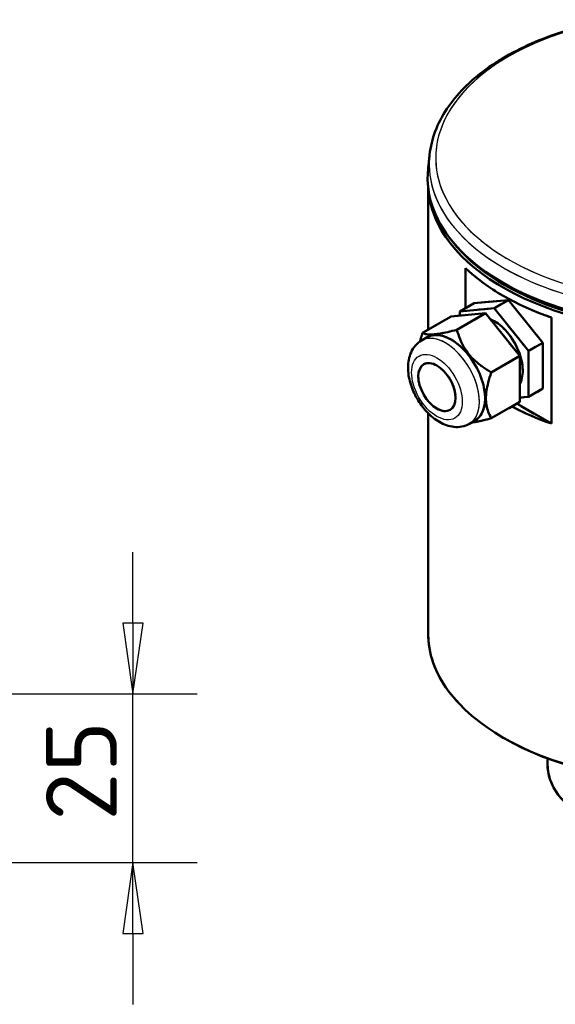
# Model space of a CAD drawing. Header units: millimetres. Extents: x 0 to 630, y 0 to 891.
# Tile 3 of 17: x 391 to 471, y 165 to 311. Entities that reach past the tile are written whole.
import ezdxf

# ---------------------------------------------------------------- set-up
doc = ezdxf.new("R2010")
doc.units = ezdxf.units.MM
doc.header["$LTSCALE"] = 3
doc.linetypes.add('LONG_DASH_DOTTED', pattern=[0.3001, 0.2362, -0.0295, 0.0049, -0.0295])
for name, color, linetype, lineweight in [('Bemaßungen(DIN)', 7, 'Continuous', 25), ('Sichtbare Kanten(DIN)', 7, 'Continuous', 50), ('Sichtbare tangentiale Kanten(DIN)', 3, 'Continuous', 25), ('Überlagerung [Formatvorlage Phantomlinien(DIN)]', 179, 'LONG_DASH_DOTTED', 50)]:
    doc.layers.add(name, color=color, linetype=linetype, lineweight=lineweight)
doc.styles.add('STANDARD-BSI~0', font='isocpeur.ttf')
doc.dimstyles.new('STANDARD-DIN', dxfattribs={"dimscale": 3, "dimtxt": 3.5, "dimasz": 3.5, "dimexe": 3.175, "dimexo": 0, "dimgap": 0.8, "dimtad": 1, "dimrnd": 1e-08, "dimtxsty": 'STANDARD-BSI~0', "dimblk": 'Filled-1', "dimcen": 0.09, "dimdle": 10, "dimclrd": 5, "dimclre": 5, "dimclrt": 250, "dimadec": 1, "dimazin": 2, "dimtfac": 0.714286, "dimtdec": 3, "dimtmove": 0, "dimatfit": 3, "dimfxl": 1, "dimtolj": 1, "dimlwd": 25, "dimlwe": 25, "dimarcsym": 0})

# ---------------------------------------------------------------- blocks, each defined once
blk = doc.blocks.new('Filled-1')
at = {"color": 0}
for p, q in [((0, 0), (-1, 0.143)), ((-1, 0.143), (-1, -0.143)), ((-1, 0), (0, 0)), ((-1, -0.143), (0, 0))]:
    blk.add_line(p, q, dxfattribs=at)
at = {"color": 0, "flags": 128}
blk.add_lwpolyline([(-1, -0.143), (0, 0), (-1, 0.143), (-1, -0.143)], dxfattribs=at)
at = {"color": 0}
blk.add_solid([(-1, -0.143), (0, 0), (-1, 0.143), (-1, -0.143)], dxfattribs=at)
blk = doc.blocks.new('*D23')
at = {"layer": 'Bemaßungen(DIN)', "color": 5, "linetype": 'Continuous', "lineweight": 25}
for p, q in [((408.2, 221.42), (408.2, 231.92)), ((317.52, 210.92), (417.73, 210.92)), ((408.2, 185.92), (408.2, 210.92)), ((317.52, 185.92), (417.73, 185.92)), ((408.2, 175.42), (408.2, 164.92))]:
    blk.add_line(p, q, dxfattribs=at)
at = {"layer": 'Defpoints', "color": 0, "linetype": 'Continuous'}
for p in [(317.52, 210.92), (408.2, 210.92), (317.52, 185.92)]:
    blk.add_point(p, dxfattribs=at)
at = {"layer": 'Bemaßungen(DIN)', "color": 5, "linetype": 'Continuous', "lineweight": 25, "xscale": 10.5, "yscale": 10.5, "zscale": 10.5}
for p, rotation in [((408.2, 210.92), 270), ((408.2, 185.92), 90)]:
    blk.add_blockref('Filled-1', p, dxfattribs=dict(at, rotation=rotation))
at = {"layer": 'Bemaßungen(DIN)', "color": 250, "linetype": 'Continuous', "lineweight": 25, "true_color": 0x3f3f3f, "insert": (395.3, 192.12), "char_height": 10.5, "attachment_point": 1, "rotation": 90, "style": 'STANDARD-BSI~0'}
blk.add_mtext('\\A1;25', dxfattribs=at)

msp = doc.modelspace()

# ---------------------------------------------------------------- linework, layer by layer
at = {"layer": 'Sichtbare Kanten(DIN)'}
for p, q in [((452.19, 290.818), (451.967, 288.743)), ((451.955, 264.9), (451.955, 286.157)), ((457.513, 268.101), (457.513, 274.017)), ((458.785, 268.834), (456.664, 267.612)), ((458.785, 268.834), (463.877, 269.3)), ((463.877, 269.3), (461.755, 268.079)), ((463.877, 269.3), (468.968, 262.97)), ((460.482, 267.346), (455.391, 266.879)), ((460.482, 267.346), (456.24, 264.903)), ((456.664, 267.612), (461.755, 268.079)), ((456.664, 266.996), (456.664, 267.612)), ((465.574, 261.016), (460.482, 267.346)), ((461.755, 268.079), (466.846, 261.749)), ((455.391, 266.879), (451.149, 264.436)), ((470.241, 266.687), (470.241, 250.99)), ((451.841, 263.782), (450.993, 263.293)), ((468.968, 262.97), (466.846, 261.749)), ((468.968, 262.97), (468.968, 256.173)), ((466.846, 261.749), (466.846, 254.952)), ((465.574, 261.016), (461.331, 258.572)), ((465.574, 254.219), (465.574, 261.016)), ((468.968, 256.173), (466.846, 254.952)), ((465.574, 254.219), (461.331, 251.775)), ((470.241, 250.99), (465.104, 253.948)), ((466.846, 254.952), (465.574, 254.835)), ((451.955, 219.941), (451.955, 252.543)), ((458.941, 251.452), (458.093, 250.964)), ((463.223, 204.364), (463.011, 204.487)), ((469.655, 200.566), (469.655, 201.371))]:
    msp.add_line(p, q, dxfattribs=at)
at = {"layer": 'Sichtbare Kanten(DIN)', "flags": 128}
for points in [[(470.852, 308.695), (470.239, 308.48), (469.633, 308.258), (469.034, 308.03), (468.442, 307.794), (467.858, 307.553), (467.282, 307.304), (466.713, 307.05), (466.153, 306.789), (465.601, 306.521), (465.057, 306.248), (464.523, 305.968), (463.997, 305.682), (463.48, 305.39), (462.973, 305.092), (462.475, 304.788), (461.987, 304.479), (461.508, 304.164), (461.039, 303.844), (460.581, 303.518), (460.133, 303.186), (459.695, 302.85), (459.268, 302.508), (458.851, 302.161), (458.446, 301.809), (458.052, 301.452), (457.668, 301.09), (457.297, 300.724), (456.937, 300.352), (456.589, 299.977), (456.252, 299.596), (455.928, 299.212), (455.616, 298.823), (455.317, 298.43), (455.029, 298.033), (454.755, 297.632), (454.493, 297.228), (454.244, 296.82), (454.008, 296.408), (453.785, 295.994), (453.576, 295.576), (453.38, 295.155), (453.198, 294.731), (453.029, 294.305), (452.875, 293.876), (452.734, 293.444), (452.608, 293.011), (452.495, 292.575), (452.397, 292.138), (452.314, 291.699), (452.245, 291.259), (452.19, 290.818)], [(450.746, 263.137), (450.759, 263.187), (450.773, 263.238), (450.787, 263.289), (450.802, 263.34), (450.816, 263.391), (450.831, 263.443), (450.847, 263.495), (450.862, 263.547), (450.878, 263.6), (450.894, 263.653), (450.91, 263.707), (450.927, 263.76), (450.943, 263.814), (450.961, 263.869), (450.978, 263.924), (450.996, 263.979), (451.014, 264.035), (451.032, 264.091), (451.051, 264.147), (451.07, 264.204), (451.089, 264.262), (451.109, 264.319), (451.128, 264.377), (451.149, 264.436)], [(451.149, 264.436), (451.255, 264.381), (451.369, 264.334), (451.488, 264.293), (451.615, 264.26), (451.749, 264.233), (451.89, 264.213), (452.038, 264.198), (452.195, 264.19), (452.359, 264.188), (452.532, 264.191), (452.715, 264.201), (452.907, 264.216), (453.109, 264.237), (453.322, 264.264), (453.546, 264.297), (453.782, 264.336), (454.032, 264.381), (454.296, 264.433), (454.574, 264.492), (454.869, 264.558), (455.182, 264.632), (455.513, 264.713), (455.865, 264.804), (456.24, 264.903)], [(456.24, 264.903), (456.347, 264.526), (456.46, 264.168), (456.58, 263.827), (456.706, 263.5), (456.84, 263.188), (456.981, 262.887), (457.129, 262.598), (457.286, 262.318), (457.45, 262.048), (457.624, 261.786), (457.806, 261.532), (457.998, 261.284), (458.2, 261.042), (458.413, 260.805), (458.637, 260.573), (458.874, 260.344), (459.123, 260.118), (459.387, 259.895), (459.666, 259.674), (459.961, 259.454), (460.273, 259.235), (460.604, 259.015), (460.956, 258.794), (461.331, 258.572)], [(458.093, 250.964), (457.824, 250.824), (457.544, 250.708), (457.258, 250.615), (456.966, 250.546), (456.672, 250.501), (456.379, 250.478), (456.086, 250.477), (455.796, 250.496), (455.509, 250.534), (455.227, 250.59), (454.95, 250.661), (454.677, 250.748), (454.409, 250.849), (454.146, 250.963), (453.888, 251.091), (453.635, 251.23), (453.386, 251.38), (453.143, 251.542), (452.904, 251.714), (452.671, 251.895), (452.443, 252.087), (452.22, 252.287), (452.002, 252.496), (451.79, 252.713), (451.584, 252.938), (451.384, 253.171), (451.19, 253.41), (451.002, 253.656), (450.821, 253.908), (450.647, 254.166), (450.48, 254.429), (450.321, 254.697), (450.169, 254.97), (450.025, 255.246), (449.89, 255.526), (449.762, 255.809), (449.644, 256.095), (449.534, 256.383), (449.433, 256.673), (449.342, 256.964), (449.261, 257.256), (449.189, 257.549), (449.128, 257.843), (449.077, 258.136), (449.037, 258.429), (449.008, 258.722), (448.991, 259.013), (448.985, 259.304), (448.992, 259.593), (449.011, 259.88), (449.044, 260.165), (449.092, 260.447), (449.153, 260.726), (449.231, 261.003), (449.325, 261.275), (449.436, 261.542), (449.565, 261.802), (449.713, 262.054), (449.879, 262.297), (450.066, 262.528), (450.272, 262.746), (450.496, 262.948), (450.737, 263.131), (450.993, 263.293)], [(461.331, 258.572), (461.197, 258.174), (461.078, 257.795), (460.972, 257.433), (460.879, 257.086), (460.798, 256.753), (460.729, 256.434), (460.672, 256.125), (460.625, 255.827), (460.589, 255.539), (460.564, 255.259), (460.548, 254.986), (460.543, 254.72), (460.548, 254.46), (460.564, 254.205), (460.589, 253.955), (460.625, 253.708), (460.672, 253.463), (460.729, 253.221), (460.798, 252.981), (460.879, 252.741), (460.972, 252.502), (461.078, 252.261), (461.197, 252.02), (461.331, 251.775)], [(461.331, 251.775), (461.17, 251.732), (461.014, 251.691), (460.861, 251.652), (460.712, 251.613), (460.568, 251.577), (460.426, 251.542), (460.289, 251.508), (460.154, 251.476), (460.023, 251.445), (459.895, 251.416), (459.77, 251.388), (459.648, 251.361), (459.529, 251.336), (459.413, 251.311), (459.3, 251.288), (459.189, 251.266), (459.08, 251.246), (458.974, 251.226), (458.871, 251.208), (458.77, 251.191), (458.671, 251.175), (458.574, 251.16), (458.479, 251.146), (458.387, 251.133)]]:
    msp.add_lwpolyline(points, dxfattribs=at)
at = {"layer": 'Sichtbare Kanten(DIN)'}
for centre, major_axis, ratio, start_param, end_param in [((490.055, 287.389), (-38.16, 0), 0.5758617, 6.2215212, 9.4864421), ((490.055, 286.653), (-38.1, 0), 0.5758617, 0.030232, 3.1113606), ((490.055, 286.899), (-37.8, 0), 0.5758617, 0.4261536, 2.715439), ((490.055, 285.427), (38.1, 0), 0.5758617, 3.6885164, 4.1654652), ((461.755, 261.282), (2.994, -5.2), 0.5780931, 0.3363051, 2.4925648), ((455.391, 257.617), (3.55, -6.165), 0.5780931, 0, 3.1415927), ((490.055, 269.73), (-38.1, 0), 0.5758617, 0.8309738, 1.0238726), ((490.055, 219.941), (38.1, 0), 0.5758617, 3.1415927, 6.2831853), ((490.055, 219.696), (37.8, 0), 0.5758617, 3.9231383, 5.5016397), ((490.055, 200.566), (20.4, 0), 0.5758617, 3.1415927, 6.2831853)]:
    msp.add_ellipse(centre, major_axis=major_axis, ratio=ratio, start_param=start_param, end_param=end_param, dxfattribs=at)
msp.add_ellipse((453.27, 256.395), major_axis=(1.946, -3.38), ratio=0.5780931, dxfattribs=at)
at = {"layer": 'Sichtbare tangentiale Kanten(DIN)'}
for centre, major_axis, ratio, start_param, end_param in [((490.055, 290.35), (-36.966, 0), 0.5758617, 5.0062548, 10.7017085), ((490.055, 289.472), (-37.937, 0), 0.5758617, 6.2215212, 9.4864421), ((454.543, 257.128), (3.55, -6.165), 0.5780931, 0, 3.1415927)]:
    msp.add_ellipse(centre, major_axis=major_axis, ratio=ratio, start_param=start_param, end_param=end_param, dxfattribs=at)
at = {"layer": 'Sichtbare tangentiale Kanten(DIN)', "ltscale": 52.617207}
msp.add_ellipse((490.055, 290.35), major_axis=(-36.966, 0), ratio=0.5758617, start_param=5.2910274, end_param=10.4169358, dxfattribs=at)
at = {"layer": 'Sichtbare tangentiale Kanten(DIN)', "ltscale": 61.910172}
msp.add_ellipse((490.055, 289.472), major_axis=(-37.937, 0), ratio=0.5758617, start_param=0.1015819, end_param=3.0400107, dxfattribs=at)
at = {"layer": 'Sichtbare tangentiale Kanten(DIN)', "ltscale": 8.795708}
msp.add_ellipse((454.543, 257.128), major_axis=(3.55, -6.165), ratio=0.5780931, start_param=0.1570796, end_param=2.984513, dxfattribs=at)
at = {"layer": 'Sichtbare tangentiale Kanten(DIN)'}
msp.add_ellipse((453.27, 256.395), major_axis=(2.652, -4.605), ratio=0.5780931, dxfattribs=at)
at = {"layer": 'Sichtbare tangentiale Kanten(DIN)', "ltscale": 14.600399}
msp.add_ellipse((453.27, 256.395), major_axis=(2.652, -4.605), ratio=0.5780931, dxfattribs=at)
at = {"layer": 'Überlagerung [Formatvorlage Phantomlinien(DIN)]', "ltscale": 1.118309}
msp.add_line((452.19, 290.818), (451.967, 288.743), dxfattribs=at)
at = {"layer": 'Überlagerung [Formatvorlage Phantomlinien(DIN)]', "ltscale": 11.370099}
msp.add_line((451.955, 264.9), (451.955, 286.157), dxfattribs=at)
at = {"layer": 'Überlagerung [Formatvorlage Phantomlinien(DIN)]', "ltscale": 3.164257}
msp.add_line((457.513, 268.101), (457.513, 274.017), dxfattribs=at)
at = {"layer": 'Überlagerung [Formatvorlage Phantomlinien(DIN)]', "ltscale": 1.311799}
for p, q in [((458.785, 268.834), (456.664, 267.612)), ((463.877, 269.3), (461.755, 268.079)), ((468.968, 262.97), (466.846, 261.749)), ((468.968, 256.173), (466.846, 254.952))]:
    msp.add_line(p, q, dxfattribs=at)
at = {"layer": 'Überlagerung [Formatvorlage Phantomlinien(DIN)]', "ltscale": 3.63554}
for p, q in [((458.785, 268.834), (463.877, 269.3)), ((463.877, 269.3), (468.968, 262.97)), ((460.482, 267.346), (455.391, 266.879)), ((456.664, 267.612), (461.755, 268.079)), ((465.574, 261.016), (460.482, 267.346)), ((461.755, 268.079), (466.846, 261.749)), ((468.968, 262.97), (468.968, 256.173)), ((466.846, 261.749), (466.846, 254.952)), ((465.574, 254.219), (465.574, 261.016))]:
    msp.add_line(p, q, dxfattribs=at)
at = {"layer": 'Überlagerung [Formatvorlage Phantomlinien(DIN)]', "ltscale": 2.623697}
for p, q in [((460.482, 267.346), (456.24, 264.903)), ((455.391, 266.879), (451.149, 264.436)), ((465.574, 261.016), (461.331, 258.572)), ((465.574, 254.219), (461.331, 251.775))]:
    msp.add_line(p, q, dxfattribs=at)
at = {"layer": 'Überlagerung [Formatvorlage Phantomlinien(DIN)]', "ltscale": 0.329546}
msp.add_line((456.664, 266.996), (456.664, 267.612), dxfattribs=at)
at = {"layer": 'Überlagerung [Formatvorlage Phantomlinien(DIN)]', "ltscale": 8.396051}
msp.add_line((470.241, 266.687), (470.241, 250.99), dxfattribs=at)
at = {"layer": 'Überlagerung [Formatvorlage Phantomlinien(DIN)]', "ltscale": 0.524659}
for p, q in [((451.841, 263.782), (450.993, 263.293)), ((458.941, 251.452), (458.093, 250.964))]:
    msp.add_line(p, q, dxfattribs=at)
at = {"layer": 'Überlagerung [Formatvorlage Phantomlinien(DIN)]', "ltscale": 3.176518}
msp.add_line((470.241, 250.99), (465.104, 253.948), dxfattribs=at)
at = {"layer": 'Überlagerung [Formatvorlage Phantomlinien(DIN)]', "ltscale": 0.90881}
msp.add_line((466.846, 254.952), (465.574, 254.835), dxfattribs=at)
at = {"layer": 'Überlagerung [Formatvorlage Phantomlinien(DIN)]', "ltscale": 17.438414}
msp.add_line((451.955, 219.941), (451.955, 252.543), dxfattribs=at)
at = {"layer": 'Überlagerung [Formatvorlage Phantomlinien(DIN)]', "ltscale": 0.18543}
msp.add_line((463.223, 204.364), (463.011, 204.487), dxfattribs=at)
at = {"layer": 'Überlagerung [Formatvorlage Phantomlinien(DIN)]', "ltscale": 0.430577}
msp.add_line((469.655, 200.566), (469.655, 201.371), dxfattribs=at)
at = {"layer": 'Überlagerung [Formatvorlage Phantomlinien(DIN)]', "ltscale": 20.087919, "flags": 128}
msp.add_lwpolyline([(479.347, 310.844), (478.665, 310.723), (477.986, 310.594), (477.312, 310.458), (476.642, 310.314), (475.977, 310.163), (475.317, 310.005), (474.662, 309.839), (474.012, 309.666), (473.368, 309.486), (472.729, 309.299), (472.097, 309.104), (471.471, 308.903), (470.852, 308.695), (470.239, 308.48), (469.633, 308.258), (469.034, 308.03), (468.442, 307.794), (467.858, 307.553), (467.282, 307.304), (466.713, 307.05), (466.153, 306.789), (465.601, 306.521), (465.057, 306.248), (464.523, 305.968), (463.997, 305.682), (463.48, 305.39), (462.973, 305.092), (462.475, 304.788), (461.987, 304.479), (461.508, 304.164), (461.039, 303.844), (460.581, 303.518), (460.133, 303.186), (459.695, 302.85), (459.268, 302.508), (458.851, 302.161), (458.446, 301.809), (458.052, 301.452), (457.668, 301.09), (457.297, 300.724), (456.937, 300.352), (456.589, 299.977), (456.252, 299.596), (455.928, 299.212), (455.616, 298.823), (455.317, 298.43), (455.029, 298.033), (454.755, 297.632), (454.493, 297.228), (454.244, 296.82), (454.008, 296.408), (453.785, 295.994), (453.576, 295.576), (453.38, 295.155), (453.198, 294.731), (453.029, 294.305), (452.875, 293.876), (452.734, 293.444), (452.608, 293.011), (452.495, 292.575), (452.397, 292.138), (452.314, 291.699), (452.245, 291.259), (452.19, 290.818)], dxfattribs=at)
at = {"layer": 'Überlagerung [Formatvorlage Phantomlinien(DIN)]', "ltscale": 0.622809, "flags": 128}
msp.add_lwpolyline([(450.746, 263.137), (450.759, 263.187), (450.773, 263.238), (450.787, 263.289), (450.802, 263.34), (450.816, 263.391), (450.831, 263.443), (450.847, 263.495), (450.862, 263.547), (450.878, 263.6), (450.894, 263.653), (450.91, 263.707), (450.927, 263.76), (450.943, 263.814), (450.961, 263.869), (450.978, 263.924), (450.996, 263.979), (451.014, 264.035), (451.032, 264.091), (451.051, 264.147), (451.07, 264.204), (451.089, 264.262), (451.109, 264.319), (451.128, 264.377), (451.149, 264.436)], dxfattribs=at)
at = {"layer": 'Überlagerung [Formatvorlage Phantomlinien(DIN)]', "ltscale": 3.798433, "flags": 128}
for points in [[(451.149, 264.436), (451.255, 264.381), (451.369, 264.334), (451.488, 264.293), (451.615, 264.26), (451.749, 264.233), (451.89, 264.213), (452.038, 264.198), (452.195, 264.19), (452.359, 264.188), (452.532, 264.191), (452.715, 264.201), (452.907, 264.216), (453.109, 264.237), (453.322, 264.264), (453.546, 264.297), (453.782, 264.336), (454.032, 264.381), (454.296, 264.433), (454.574, 264.492), (454.869, 264.558), (455.182, 264.632), (455.513, 264.713), (455.865, 264.804), (456.24, 264.903)], [(456.24, 264.903), (456.347, 264.526), (456.46, 264.168), (456.58, 263.827), (456.706, 263.5), (456.84, 263.188), (456.981, 262.887), (457.129, 262.598), (457.286, 262.318), (457.45, 262.048), (457.624, 261.786), (457.806, 261.532), (457.998, 261.284), (458.2, 261.042), (458.413, 260.805), (458.637, 260.573), (458.874, 260.344), (459.123, 260.118), (459.387, 259.895), (459.666, 259.674), (459.961, 259.454), (460.273, 259.235), (460.604, 259.015), (460.956, 258.794), (461.331, 258.572)], [(461.331, 258.572), (461.197, 258.174), (461.078, 257.795), (460.972, 257.433), (460.879, 257.086), (460.798, 256.753), (460.729, 256.434), (460.672, 256.125), (460.625, 255.827), (460.589, 255.539), (460.564, 255.259), (460.548, 254.986), (460.543, 254.72), (460.548, 254.46), (460.564, 254.205), (460.589, 253.955), (460.625, 253.708), (460.672, 253.463), (460.729, 253.221), (460.798, 252.981), (460.879, 252.741), (460.972, 252.502), (461.078, 252.261), (461.197, 252.02), (461.331, 251.775)]]:
    msp.add_lwpolyline(points, dxfattribs=at)
at = {"layer": 'Überlagerung [Formatvorlage Phantomlinien(DIN)]', "ltscale": 9.325384, "flags": 128}
msp.add_lwpolyline([(458.093, 250.964), (457.824, 250.824), (457.544, 250.708), (457.258, 250.615), (456.966, 250.546), (456.672, 250.501), (456.379, 250.478), (456.086, 250.477), (455.796, 250.496), (455.509, 250.534), (455.227, 250.59), (454.95, 250.661), (454.677, 250.748), (454.409, 250.849), (454.146, 250.963), (453.888, 251.091), (453.635, 251.23), (453.386, 251.38), (453.143, 251.542), (452.904, 251.714), (452.671, 251.895), (452.443, 252.087), (452.22, 252.287), (452.002, 252.496), (451.79, 252.713), (451.584, 252.938), (451.384, 253.171), (451.19, 253.41), (451.002, 253.656), (450.821, 253.908), (450.647, 254.166), (450.48, 254.429), (450.321, 254.697), (450.169, 254.97), (450.025, 255.246), (449.89, 255.526), (449.762, 255.809), (449.644, 256.095), (449.534, 256.383), (449.433, 256.673), (449.342, 256.964), (449.261, 257.256), (449.189, 257.549), (449.128, 257.843), (449.077, 258.136), (449.037, 258.429), (449.008, 258.722), (448.991, 259.013), (448.985, 259.304), (448.992, 259.593), (449.011, 259.88), (449.044, 260.165), (449.092, 260.447), (449.153, 260.726), (449.231, 261.003), (449.325, 261.275), (449.436, 261.542), (449.565, 261.802), (449.713, 262.054), (449.879, 262.297), (450.066, 262.528), (450.272, 262.746), (450.496, 262.948), (450.737, 263.131), (450.993, 263.293)], dxfattribs=at)
at = {"layer": 'Überlagerung [Formatvorlage Phantomlinien(DIN)]', "ltscale": 1.634165, "flags": 128}
msp.add_lwpolyline([(461.331, 251.775), (461.17, 251.732), (461.014, 251.691), (460.861, 251.652), (460.712, 251.613), (460.568, 251.577), (460.426, 251.542), (460.289, 251.508), (460.154, 251.476), (460.023, 251.445), (459.895, 251.416), (459.77, 251.388), (459.648, 251.361), (459.529, 251.336), (459.413, 251.311), (459.3, 251.288), (459.189, 251.266), (459.08, 251.246), (458.974, 251.226), (458.871, 251.208), (458.77, 251.191), (458.671, 251.175), (458.574, 251.16), (458.479, 251.146), (458.387, 251.133)], dxfattribs=at)
at = {"layer": 'Überlagerung [Formatvorlage Phantomlinien(DIN)]', "ltscale": 46.128838}
msp.add_ellipse((490.055, 287.389), major_axis=(-38.16, 0), ratio=0.5758617, start_param=6.2215212, end_param=9.4864421, dxfattribs=at)
at = {"layer": 'Überlagerung [Formatvorlage Phantomlinien(DIN)]', "ltscale": 43.463661}
msp.add_ellipse((490.055, 286.653), major_axis=(-38.1, 0), ratio=0.5758617, start_param=0.030232, end_param=3.1113606, dxfattribs=at)
at = {"layer": 'Überlagerung [Formatvorlage Phantomlinien(DIN)]', "ltscale": 48.058971}
msp.add_ellipse((490.055, 286.899), major_axis=(-37.8, 0), ratio=0.5758617, start_param=0.4261536, end_param=2.715439, dxfattribs=at)
at = {"layer": 'Überlagerung [Formatvorlage Phantomlinien(DIN)]', "ltscale": 7.946398}
msp.add_ellipse((490.055, 285.427), major_axis=(38.1, 0), ratio=0.5758617, start_param=3.6885164, end_param=4.1654652, dxfattribs=at)
at = {"layer": 'Überlagerung [Formatvorlage Phantomlinien(DIN)]', "ltscale": 5.657489}
msp.add_ellipse((461.755, 261.282), major_axis=(2.994, -5.2), ratio=0.5780931, start_param=0.3363051, end_param=2.4925648, dxfattribs=at)
at = {"layer": 'Überlagerung [Formatvorlage Phantomlinien(DIN)]', "ltscale": 9.77302}
msp.add_ellipse((455.391, 257.617), major_axis=(3.55, -6.165), ratio=0.5780931, start_param=0, end_param=3.1415927, dxfattribs=at)
at = {"layer": 'Überlagerung [Formatvorlage Phantomlinien(DIN)]', "ltscale": 10.715673}
msp.add_ellipse((453.27, 256.395), major_axis=(1.946, -3.38), ratio=0.5780931, dxfattribs=at)
at = {"layer": 'Überlagerung [Formatvorlage Phantomlinien(DIN)]', "ltscale": 3.213808}
msp.add_ellipse((490.055, 269.73), major_axis=(-38.1, 0), ratio=0.5758617, start_param=0.8309738, end_param=1.0238726, dxfattribs=at)
at = {"layer": 'Überlagerung [Formatvorlage Phantomlinien(DIN)]', "ltscale": 44.316589}
msp.add_ellipse((490.055, 219.941), major_axis=(38.1, 0), ratio=0.5758617, start_param=3.1415927, end_param=6.2831853, dxfattribs=at)
at = {"layer": 'Überlagerung [Formatvorlage Phantomlinien(DIN)]', "ltscale": 26.092407}
msp.add_ellipse((490.055, 219.696), major_axis=(37.8, 0), ratio=0.5758617, start_param=3.9231383, end_param=5.5016397, dxfattribs=at)
at = {"layer": 'Überlagerung [Formatvorlage Phantomlinien(DIN)]', "ltscale": 28.025768}
msp.add_ellipse((490.055, 200.566), major_axis=(20.4, 0), ratio=0.5758617, start_param=3.1415927, end_param=6.2831853, dxfattribs=at)

# ---------------------------------------------------------------- dimensions: what is measured, and where the dimension line sits
at = {"layer": 'Bemaßungen(DIN)', "color": 5, "linetype": 'Continuous', "lineweight": 25, "true_color": 0x0000ff}
dim = msp.add_linear_dim(base=(408.203, 210.925), p1=(317.519, 185.925), p2=(317.519, 210.925), angle=270, dimstyle='STANDARD-DIN', override={"dimdec": 2, "dimtp": 0, "dimtm": 0, "dimtdec": 3, "dimatfit": 2}, dxfattribs=at)
dim.commit()
dim.dimension.update_dxf_attribs({"geometry": '*D23', "text_midpoint": (408.203, 198.425), "dimtype": 160})

doc.saveas('drawing.dxf')
